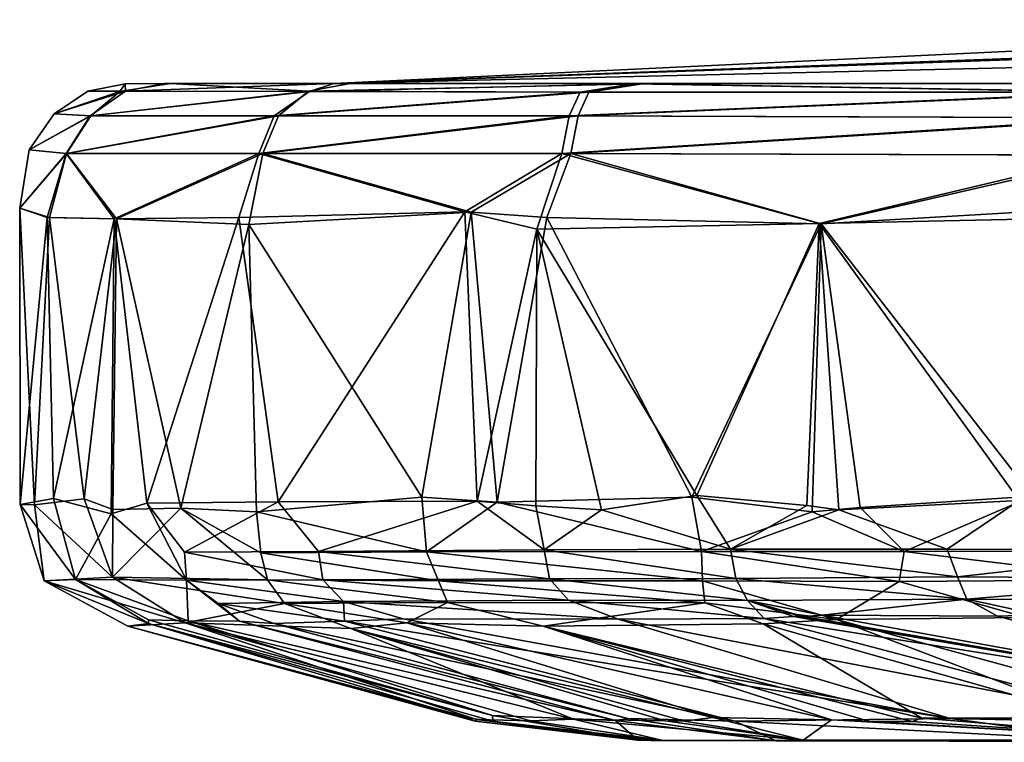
# Model space of a CAD drawing. Header units: centimetres. Extents: x -7.3 to 7.6, y -5.9 to -4.1.
# Tile 1 of 15: x -7.3 to -6, y -5.9 to -4.9. Entities that reach past the tile are written whole.
import ezdxf

# ---------------------------------------------------------------- set-up
doc = ezdxf.new("R2010")
doc.units = ezdxf.units.CM
doc.layers.get('0').update_dxf_attribs({"true_color": 0x5890e1})

msp = doc.modelspace()

# ---------------------------------------------------------------- meshes
at = {"color": 31, "true_color": 0xe4b899}
mesh = msp.add_polyface(dxfattribs=at)
corners = [(-5.6751, -5.0094, 27.1316), (-4.756, -5.0202, 26.8296), (-5.7663, -5.0212, 27.1216), (-5.7933, -5.1073, 27.0244), (-5.7658, -5.0564, 27.0613), (-4.791, -5.105, 26.7501), (-4.791, -5.0535, 26.7837), (-4.7701, -5.0202, 38.5502), (-5.6947, -5.0094, 38.2409), (-5.786, -5.0212, 38.2501), (-4.8056, -5.0535, 38.5959), (-5.786, -5.0564, 38.3103), (-4.8051, -5.105, 38.6297), (-5.8129, -5.1073, 38.3479), (-5.2676, -5.0422, 34.6385), (-5.0911, -5.0787, 35.4394), (-5.2386, -5.0795, 34.6353), (-5.3084, -5.0175, 34.6431), (-5.1182, -5.0422, 35.4497), (-5.1563, -5.0174, 35.4647), (-5.3419, -5.0091, 34.713), (-5.17, -5.0091, 35.5151), (-5.4017, -5.0093, 32.3438), (-5.361, -5.0185, 32.3431), (-5.3204, -5.0443, 32.3431), (-5.2919, -5.0829, 32.3431), (-5.3547, -5.0089, 30.0759), (-5.3112, -5.017, 30.0432), (-5.2725, -5.0422, 30.0849), (-5.2398, -5.0807, 30.0518), (-5.2291, -5.1646, 30.0913), (-5.1984, -5.0091, 29.249), (-5.127, -5.0174, 29.1813), (-5.1191, -5.0422, 29.2492), (-5.101, -5.0787, 29.267), (-4.7007, -5.0091, 28.6527), (-6.4488, -5.0096, 27.8004), (-4.6754, -5.0093, 36.0615), (-6.8708, -5.0094, 36.506), (-4.9225, -4.9535, 38.3142), (-5.0197, -4.9416, 38.2557), (-5.0422, -4.9442, 38.2109), (-5.0493, -4.9454, 38.0827), (-5.0495, -4.9669, 36.7076), (-5.0419, -4.922, 36.5937), (-5.0197, -4.9409, 36.5258)]
mesh.append_faces([[corners[k] for k in face] for face in [(0, 1, 2), (3, 4, 5), (2, 6, 4), (7, 8, 9), (10, 9, 11), (12, 11, 13), (14, 15, 16), (14, 17, 18), (18, 17, 19), (17, 20, 19), (19, 20, 21), (20, 17, 22), (22, 17, 23), (23, 17, 14), (24, 14, 16), (25, 24, 16), (24, 23, 14), (26, 22, 27), (27, 22, 23), (28, 23, 24), (29, 24, 25), (30, 29, 25), (29, 28, 24), (28, 27, 23), (26, 27, 31), (31, 27, 32), (33, 27, 28), (28, 29, 34)]], dxfattribs={"color": 31})
mesh.append_faces([[corners[k] for k in face] for face in [(8, 39, 40), (37, 38, 45)]], dxfattribs={"vtx0": -1, "vtx1": -1, "vtx2": -1, "color": 31})
mesh.append_faces([[corners[k] for k in face] for face in [(38, 40, 41), (38, 41, 42), (38, 42, 43), (38, 43, 44), (38, 44, 45)]], dxfattribs={"vtx0": -1, "vtx2": -1, "color": 31})
mesh.append_faces([[corners[k] for k in face] for face in [(35, 0, 36), (36, 31, 35), (37, 21, 38)]], dxfattribs={"vtx2": -1, "color": 31})
mesh = msp.add_polyface(dxfattribs=at)
corners = [(-5.8081, -5.6491, 27.0096), (-5.7705, -5.6885, 27.0212), (-6.0904, -5.6497, 27.1787), (-5.9147, -5.574, 27.0599), (-6.1507, -5.5895, 27.2122), (-5.5955, -5.6023, 26.9144), (-6.0971, -5.6905, 27.2128), (-6.3678, -5.6496, 27.4272), (-6.2163, -5.5952, 27.2655), (-6.1799, -5.5925, 38.1457), (-6.0316, -5.6464, 38.243), (-5.9331, -5.58, 38.3116), (-6.3278, -5.6463, 38.0009), (-6.0171, -5.6842, 38.2261), (-5.6949, -5.648, 38.421), (-5.6684, -5.6864, 38.4083), (-6.0046, -5.7149, 38.1926), (-6.3207, -5.6866, 37.9745), (-5.5923, -5.5799, 38.4704), (-5.814, -5.1787, 27.0069), (-5.5632, -5.1944, 26.9057), (-6.2038, -5.2012, 27.2648), (-6.2066, -5.2009, 38.1149), (-5.8214, -5.1925, 38.3718), (-5.7933, -5.1073, 27.0244), (-6.5465, -5.1053, 27.6858), (-6.4488, -5.0096, 27.8004), (-5.6751, -5.0094, 27.1316), (-5.7663, -5.0212, 27.1216), (-5.7658, -5.0564, 27.0613), (-6.5363, -5.0536, 27.7446), (-5.8129, -5.1073, 38.3479), (-5.5429, -5.185, 38.4826), (-5.6947, -5.0094, 38.2409), (-6.4611, -5.0096, 37.5632), (-5.786, -5.0212, 38.2501), (-6.5588, -5.1053, 37.6781), (-5.786, -5.0564, 38.3103), (-6.5487, -5.0536, 37.6185), (-5.1984, -5.0091, 29.249), (-6.8485, -5.0091, 28.7739), (-5.3547, -5.0089, 30.0759), (-6.8708, -5.0094, 36.506), (-5.0197, -4.9416, 38.2557), (-5.17, -5.0091, 35.5151), (-5.3419, -5.0091, 34.713), (-7.1029, -5.0091, 34.6833), (-5.4017, -5.0093, 32.3438), (-7.1565, -5.0096, 32.6903)]
mesh.append_faces([[corners[k] for k in face] for face in [(0, 1, 2), (3, 2, 4), (3, 0, 2), (3, 5, 0), (6, 7, 2), (1, 6, 2), (2, 8, 4), (9, 10, 11), (9, 12, 10), (10, 12, 13), (14, 13, 15), (13, 16, 15), (13, 17, 16), (11, 10, 14), (18, 11, 14), (14, 10, 13), (3, 19, 20), (3, 21, 19), (3, 4, 21), (9, 11, 22), (22, 11, 23), (23, 11, 18), (21, 24, 19), (21, 25, 24), (26, 27, 28), (24, 25, 29), (28, 29, 30), (23, 31, 22), (23, 32, 31), (33, 34, 35), (36, 31, 37), (38, 37, 35)]], dxfattribs={"color": 31})
mesh.append_faces([[corners[k] for k in face] for face in [(42, 33, 43)]], dxfattribs={"vtx0": -1, "vtx1": -1, "vtx2": -1, "color": 31})
mesh.append_faces([[corners[k] for k in face] for face in [(39, 26, 40), (40, 41, 39), (44, 45, 46), (45, 47, 48), (47, 41, 40)]], dxfattribs={"vtx2": -1, "color": 31})
mesh = msp.add_polyface(dxfattribs=at)
corners = [(-7.0803, -5.5904, 29.0593), (-7.1682, -5.1944, 29.6372), (-6.9871, -5.2021, 28.6586), (-7.1732, -5.592, 29.6442), (-7.2124, -5.5776, 30.022), (-7.2598, -5.1928, 30.7127), (-7.2804, -5.5856, 31.2515), (-7.3008, -5.1799, 32.648), (-7.3002, -5.5853, 32.8455), (-7.263, -5.1927, 34.5763), (-7.2544, -5.5772, 34.7475), (-7.1716, -5.1943, 35.715), (-7.1757, -5.5981, 35.6928), (-7.1266, -5.5835, 36.0636), (-7.0007, -5.1926, 36.6701), (-7.2035, -5.0536, 30.6845), (-6.9467, -5.0536, 28.7495), (-7.2366, -5.1053, 30.6525), (-7.288, -5.1002, 32.6904), (-7.2535, -5.0507, 32.6904), (-7.1636, -5.0204, 30.8206), (-6.9055, -5.0199, 28.8094), (-7.0945, -5.0094, 30.5891), (-6.9681, -5.1053, 28.6761), (-7.2077, -5.02, 32.6906), (-7.1565, -5.0096, 32.6903), (-7.2373, -5.1053, 34.721), (-6.9736, -5.1053, 36.6858), (-7.2042, -5.0536, 34.6887), (-7.1029, -5.0091, 34.6833), (-7.1559, -5.0199, 34.6287), (-6.9523, -5.0536, 36.6118), (-6.9041, -5.0204, 36.5989)]
mesh.append_faces([[corners[k] for k in face] for face in [(0, 1, 2), (0, 3, 1), (1, 3, 4), (5, 4, 6), (7, 6, 8), (7, 5, 6), (5, 1, 4), (7, 8, 9), (9, 8, 10), (11, 10, 12), (13, 11, 12), (13, 14, 11), (11, 9, 10), (15, 16, 17), (18, 17, 7), (18, 15, 17), (18, 19, 15), (15, 19, 20), (21, 20, 22), (1, 17, 23), (1, 5, 17), (17, 5, 7), (19, 24, 20), (20, 24, 25), (22, 20, 25), (21, 15, 20), (11, 26, 9), (11, 27, 26), (26, 28, 18), (7, 26, 18), (7, 9, 26), (29, 25, 30), (30, 25, 24), (19, 30, 24), (19, 28, 30), (19, 18, 28), (31, 28, 26), (30, 28, 32)]], dxfattribs={"color": 31})
mesh = msp.add_polyface(dxfattribs=at)
corners = [(-6.5795, -5.1927, 27.6808), (-6.6471, -5.5822, 27.7874), (-6.6831, -5.1852, 27.8612), (-6.7503, -5.5751, 27.9871), (-6.9871, -5.2021, 28.6586), (-6.9768, -5.5955, 28.6076), (-7.0803, -5.5904, 29.0593), (-7.1266, -5.5835, 36.0636), (-6.9471, -5.5815, 36.8662), (-7.0007, -5.1926, 36.6701), (-6.6917, -5.1851, 37.4989), (-6.6749, -5.5806, 37.5425), (-6.5929, -5.2085, 37.683), (-6.5942, -5.5872, 37.687), (-6.9055, -5.0199, 28.8094), (-6.5218, -5.0211, 27.8009), (-6.9467, -5.0536, 28.7495), (-6.8485, -5.0091, 28.7739), (-7.0945, -5.0094, 30.5891), (-6.4488, -5.0096, 27.8004), (-6.5465, -5.1053, 27.6858), (-6.9681, -5.1053, 28.6761), (-7.1682, -5.1944, 29.6372), (-7.2035, -5.0536, 30.6845), (-6.5363, -5.0536, 27.7446), (-7.2366, -5.1053, 30.6525), (-6.5487, -5.0536, 37.6185), (-6.5338, -5.0211, 37.5623), (-6.9523, -5.0536, 36.6118), (-6.9736, -5.1053, 36.6858), (-7.2373, -5.1053, 34.721), (-7.1716, -5.1943, 35.715), (-6.5588, -5.1053, 37.6781), (-6.4611, -5.0096, 37.5632), (-6.9041, -5.0204, 36.5989), (-7.2042, -5.0536, 34.6887), (-7.1029, -5.0091, 34.6833), (-7.1559, -5.0199, 34.6287), (-6.8708, -5.0094, 36.506), (-7.1565, -5.0096, 32.6903)]
mesh.append_faces([[corners[k] for k in face] for face in [(0, 1, 2), (2, 1, 3), (4, 3, 5), (6, 4, 5), (4, 2, 3), (7, 8, 9), (9, 8, 10), (10, 8, 11), (12, 11, 13), (12, 10, 11), (14, 15, 16), (17, 14, 18), (17, 19, 14), (14, 19, 15), (20, 0, 2), (21, 2, 4), (22, 21, 4), (16, 23, 14), (15, 24, 16), (16, 24, 21), (25, 16, 21), (2, 21, 20), (20, 21, 24), (26, 27, 28), (29, 28, 30), (31, 9, 29), (29, 9, 10), (32, 10, 12), (27, 33, 34), (28, 34, 35), (36, 37, 38), (10, 32, 29), (29, 32, 26), (28, 29, 26), (27, 34, 28), (38, 37, 34), (33, 38, 34)]], dxfattribs={"color": 31})
mesh.append_faces([[corners[k] for k in face] for face in [(17, 18, 39)]], dxfattribs={"vtx2": -1, "color": 31})
mesh = msp.add_polyface(dxfattribs=at)
corners = [(-6.3661, -5.6899, 27.46), (-6.7439, -5.6499, 27.9968), (-6.3678, -5.6496, 27.4272), (-6.6471, -5.5822, 27.7874), (-6.3809, -5.5752, 27.4273), (-6.2163, -5.5952, 27.2655), (-6.0904, -5.6497, 27.1787), (-6.0971, -5.6905, 27.2128), (-6.7276, -5.6897, 28.0136), (-6.363, -5.7197, 27.5061), (-6.2233, -5.5868, 38.1112), (-6.3278, -5.6463, 38.0009), (-6.1799, -5.5925, 38.1457), (-6.3739, -5.573, 37.9647), (-6.5046, -5.5928, 37.8113), (-6.5828, -5.6475, 37.6817), (-6.5942, -5.5872, 37.687), (-6.5755, -5.6872, 37.6453), (-6.3207, -5.6866, 37.9745), (-6.0171, -5.6842, 38.2261), (-6.3047, -5.7167, 37.9435), (-6.2038, -5.2012, 27.2648), (-6.1507, -5.5895, 27.2122), (-6.5795, -5.1927, 27.6808), (-6.5929, -5.2085, 37.683), (-6.2066, -5.2009, 38.1149), (-6.4488, -5.0096, 27.8004), (-5.7663, -5.0212, 27.1216), (-6.5218, -5.0211, 27.8009), (-6.5465, -5.1053, 27.6858), (-5.7658, -5.0564, 27.0613), (-6.5363, -5.0536, 27.7446), (-5.786, -5.0212, 38.2501), (-6.4611, -5.0096, 37.5632), (-6.5338, -5.0211, 37.5623), (-6.5588, -5.1053, 37.6781), (-5.8129, -5.1073, 38.3479), (-6.5487, -5.0536, 37.6185), (-5.786, -5.0564, 38.3103), (-6.8708, -5.0094, 36.506), (-5.6947, -5.0094, 38.2409), (-7.1029, -5.0091, 34.6833), (-5.17, -5.0091, 35.5151), (-7.1565, -5.0096, 32.6903), (-5.3419, -5.0091, 34.713), (-5.4017, -5.0093, 32.3438), (-6.8485, -5.0091, 28.7739)]
mesh.append_faces([[corners[k] for k in face] for face in [(0, 1, 2), (3, 2, 1), (3, 4, 2), (2, 4, 5), (6, 2, 5), (7, 0, 2), (8, 0, 9), (10, 11, 12), (10, 13, 11), (11, 13, 14), (15, 14, 16), (15, 17, 18), (11, 18, 19), (11, 15, 18), (11, 14, 15), (20, 18, 17), (21, 22, 5), (4, 21, 5), (4, 23, 21), (4, 3, 23), (14, 24, 16), (14, 13, 24), (24, 13, 25), (25, 13, 10), (12, 25, 10), (26, 27, 28), (21, 23, 29), (30, 29, 31), (27, 31, 28), (32, 33, 34), (25, 35, 24), (25, 36, 35), (34, 37, 32), (38, 37, 35)]], dxfattribs={"color": 31})
mesh.append_faces([[corners[k] for k in face] for face in [(45, 46, 43)]], dxfattribs={"vtx0": -1, "vtx1": -1, "color": 31})
mesh.append_faces([[corners[k] for k in face] for face in [(39, 33, 40), (41, 39, 42), (43, 41, 44)]], dxfattribs={"vtx2": -1, "color": 31})
mesh = msp.add_polyface(dxfattribs=at)
corners = [(-7.0743, -5.7471, 30.0973), (-6.6756, -5.8797, 32.229), (-7.153, -5.7517, 32.6885), (-6.6892, -5.8771, 33.6102), (-7.1244, -5.7483, 34.5903), (-6.6538, -5.874, 34.8049), (-7.1243, -5.7432, 34.9831), (-7.0701, -5.7446, 35.4816), (-7.174, -5.6847, 29.9745), (-6.9386, -5.7206, 28.7168), (-6.8476, -5.7551, 28.7294), (-7.2124, -5.5776, 30.022), (-7.1732, -5.592, 29.6442), (-7.0803, -5.5904, 29.0593), (-6.9616, -5.6886, 28.6664), (-6.9709, -5.6514, 28.6111), (-6.9768, -5.5955, 28.6076), (-7.2804, -5.5856, 31.2515), (-7.2672, -5.6899, 32.611), (-7.3002, -5.5853, 32.8455), (-7.2544, -5.5772, 34.7475), (-7.2246, -5.6879, 34.7352), (-7.0726, -5.6889, 36.1984), (-7, -5.7451, 36.0288), (-7.0294, -5.7206, 36.27), (-6.9527, -5.7483, 36.2342), (-6.8561, -5.7449, 36.6824), (-7.1757, -5.5981, 35.6928), (-7.1266, -5.5835, 36.0636), (-7.0751, -5.6506, 36.3145), (-6.9471, -5.5815, 36.8662), (-6.8919, -5.6498, 37.0143), (-6.8857, -5.6883, 36.9667), (-6.8575, -5.7183, 36.949)]
mesh.append_faces([[corners[k] for k in face] for face in [(0, 1, 2), (3, 4, 2), (4, 5, 6), (6, 5, 7), (8, 9, 0), (0, 9, 10), (11, 12, 8), (8, 12, 13), (14, 13, 15), (13, 16, 15), (13, 14, 8), (8, 14, 9), (11, 8, 17), (17, 8, 18), (19, 17, 18), (8, 0, 18), (18, 0, 2), (20, 19, 21), (21, 19, 18), (4, 18, 2), (4, 21, 18), (4, 6, 21), (21, 6, 7), (22, 7, 23), (24, 23, 25), (26, 24, 25), (20, 21, 27), (27, 21, 22), (28, 22, 29), (30, 29, 31), (30, 28, 29), (22, 32, 29), (22, 33, 32), (22, 24, 33), (22, 23, 24), (22, 21, 7), (29, 32, 31), (22, 28, 27)]], dxfattribs={"color": 31})
mesh = msp.add_polyface(dxfattribs=at)
corners = [(-6.6772, -5.8818, 32.8537), (-6.4549, -5.9079, 34.5271), (-6.6892, -5.8771, 33.6102), (-6.6756, -5.8797, 32.229), (-6.4173, -5.8814, 28.8826), (-6.5428, -5.879, 29.4859), (-6.8476, -5.7551, 28.7294), (-7.0743, -5.7471, 30.0973), (-6.6017, -5.8813, 30.0763), (-6.771, -5.7471, 28.3738), (-6.3522, -5.8769, 28.6105), (-7.153, -5.7517, 32.6885), (-6.6532, -5.8818, 34.315), (-7.1244, -5.7483, 34.5903), (-6.6538, -5.874, 34.8049), (-7.0701, -5.7446, 35.4816), (-6.4854, -5.8808, 35.8533), (-7, -5.7451, 36.0288), (-6.4684, -5.8783, 36.0197), (-6.8561, -5.7449, 36.6824), (-6.9527, -5.7483, 36.2342), (-6.3216, -5.8819, 36.4408), (-6.9616, -5.6886, 28.6664), (-6.7153, -5.7196, 28.0556), (-6.9386, -5.7206, 28.7168), (-6.5844, -5.752, 27.9904), (-6.7276, -5.6897, 28.0136), (-6.9709, -5.6514, 28.6111), (-6.7439, -5.6499, 27.9968), (-6.9768, -5.5955, 28.6076), (-6.7503, -5.5751, 27.9871), (-6.6471, -5.5822, 27.7874), (-6.3661, -5.6899, 27.46), (-6.8575, -5.7183, 36.949), (-7.0294, -5.7206, 36.27), (-6.7759, -5.7418, 36.9718), (-6.4817, -5.7423, 37.5681), (-6.6749, -5.5806, 37.5425), (-6.5828, -5.6475, 37.6817), (-6.5942, -5.5872, 37.687), (-6.8919, -5.6498, 37.0143), (-6.9471, -5.5815, 36.8662), (-6.5496, -5.7161, 37.6256), (-6.8857, -5.6883, 36.9667), (-6.5755, -5.6872, 37.6453)]
mesh.append_faces([[corners[k] for k in face] for face in [(0, 1, 2), (0, 3, 1), (4, 5, 6), (6, 5, 7), (7, 5, 8), (6, 9, 10), (8, 3, 7), (11, 3, 0), (2, 11, 0), (2, 12, 13), (13, 12, 14), (15, 14, 16), (17, 16, 18), (19, 20, 21), (20, 17, 18), (17, 15, 16), (22, 23, 24), (23, 25, 9), (24, 9, 6), (26, 27, 28), (27, 29, 28), (28, 29, 30), (31, 28, 30), (28, 32, 26), (27, 26, 22), (22, 26, 23), (24, 23, 9), (19, 33, 34), (19, 35, 33), (33, 35, 36), (37, 38, 39), (37, 40, 38), (37, 41, 40), (36, 42, 33), (33, 42, 43), (40, 43, 44), (43, 42, 44), (44, 38, 40)]], dxfattribs={"color": 31})
mesh = msp.add_polyface(dxfattribs=at)
corners = [(-6.2659, -5.9088, 35.9527), (-5.797, -5.9091, 36.9825), (-6.3216, -5.8819, 36.4408), (-6.0272, -5.8781, 37.0703), (-5.7389, -5.8846, 37.3495), (-6.2283, -5.908, 28.8866), (-6.1897, -5.8799, 28.2768), (-5.6978, -5.9078, 27.9415), (-6.1373, -5.8821, 28.1879), (-6.0794, -5.8822, 28.0944), (-6.066, -5.8775, 28.0445), (-5.8283, -5.8775, 27.7681), (-5.7002, -5.8743, 27.6616), (-5.9233, -5.7399, 27.202), (-6.1828, -5.7426, 27.4024), (-6.2833, -5.7486, 27.5311), (-6.5844, -5.752, 27.9904), (-6.4817, -5.7423, 37.5681), (-6.2817, -5.7414, 37.8349), (-5.4664, -5.8703, 37.6176), (-6.2419, -5.7388, 37.8968), (-6.2312, -5.7387, 37.9079), (-5.9059, -5.7362, 38.1755), (-5.9624, -5.7383, 38.1285), (-6.2025, -5.7366, 37.947), (-6.2282, -5.7387, 37.911), (-6.0971, -5.6905, 27.2128), (-5.7705, -5.6885, 27.0212), (-6.3661, -5.6899, 27.46), (-6.0046, -5.7149, 38.1926), (-5.6448, -5.7156, 38.3807), (-5.6281, -5.7383, 38.3045), (-5.6684, -5.6864, 38.4083), (-6.3207, -5.6866, 37.9745), (-6.3047, -5.7167, 37.9435), (-5.3238, -5.9104, 30.0164), (-6.4207, -5.9085, 30.2168), (-5.377, -5.9102, 32.3437), (-6.4369, -5.9082, 32.256), (-6.4549, -5.9079, 34.5271), (-5.1363, -5.9104, 35.5108), (-5.3179, -5.9104, 34.7092)]
mesh.append_faces([[corners[k] for k in face] for face in [(0, 1, 2), (2, 1, 3), (3, 1, 4), (5, 6, 7), (7, 6, 8), (9, 7, 8), (9, 10, 7), (7, 10, 11), (12, 7, 11), (13, 12, 14), (12, 11, 14), (14, 11, 15), (15, 11, 10), (16, 10, 9), (3, 4, 17), (17, 4, 18), (18, 4, 19), (20, 19, 21), (20, 18, 19), (22, 23, 19), (19, 23, 24), (25, 19, 24), (25, 21, 19), (26, 13, 14), (27, 13, 26), (14, 28, 26), (29, 24, 23), (22, 29, 23), (22, 30, 29), (22, 31, 30), (30, 32, 29), (33, 34, 29), (29, 34, 24)]], dxfattribs={"color": 31})
mesh.append_faces([[corners[k] for k in face] for face in [(35, 36, 5), (37, 38, 36), (39, 38, 37), (1, 0, 40), (0, 39, 41)]], dxfattribs={"vtx2": -1, "color": 31})
mesh = msp.add_polyface(dxfattribs=at)
corners = [(-6.6017, -5.8813, 30.0763), (-6.4207, -5.9085, 30.2168), (-6.6756, -5.8797, 32.229), (-6.4369, -5.9082, 32.256), (-6.6538, -5.874, 34.8049), (-6.6532, -5.8818, 34.315), (-6.4549, -5.9079, 34.5271), (-6.6892, -5.8771, 33.6102), (-6.4854, -5.8808, 35.8533), (-6.2659, -5.9088, 35.9527), (-6.4684, -5.8783, 36.0197), (-6.3216, -5.8819, 36.4408), (-6.391, -5.8816, 28.7828), (-6.3522, -5.8769, 28.6105), (-6.2283, -5.908, 28.8866), (-6.4173, -5.8814, 28.8826), (-6.5428, -5.879, 29.4859), (-6.1897, -5.8799, 28.2768), (-6.1373, -5.8821, 28.1879), (-6.5844, -5.752, 27.9904), (-6.0794, -5.8822, 28.0944), (-6.771, -5.7471, 28.3738), (-6.8476, -5.7551, 28.7294), (-6.2833, -5.7486, 27.5311), (-6.066, -5.8775, 28.0445), (-6.9527, -5.7483, 36.2342), (-6.8561, -5.7449, 36.6824), (-6.0272, -5.8781, 37.0703), (-6.7759, -5.7418, 36.9718), (-6.4817, -5.7423, 37.5681), (-6.3661, -5.6899, 27.46), (-6.1828, -5.7426, 27.4024), (-6.363, -5.7197, 27.5061), (-6.7276, -5.6897, 28.0136), (-6.7153, -5.7196, 28.0556), (-6.5496, -5.7161, 37.6256), (-6.2817, -5.7414, 37.8349), (-6.3047, -5.7167, 37.9435), (-6.2419, -5.7388, 37.8968), (-6.2312, -5.7387, 37.9079), (-6.2282, -5.7387, 37.911), (-6.2025, -5.7366, 37.947), (-6.5755, -5.6872, 37.6453)]
mesh.append_faces([[corners[k] for k in face] for face in [(0, 1, 2), (2, 1, 3), (4, 5, 6), (6, 5, 7), (4, 6, 8), (8, 6, 9), (10, 9, 11), (10, 8, 9), (12, 13, 14), (15, 14, 16), (15, 12, 14), (14, 1, 16), (16, 1, 0), (13, 17, 14), (18, 19, 20), (18, 17, 19), (19, 17, 21), (21, 17, 13), (22, 13, 12), (15, 22, 12), (19, 23, 24), (25, 10, 11), (26, 11, 27), (28, 27, 29), (28, 26, 27), (30, 31, 32), (33, 32, 34), (31, 23, 32), (32, 23, 19), (19, 34, 32), (35, 29, 36), (37, 36, 38), (39, 37, 38), (39, 40, 37), (37, 40, 41), (42, 35, 37), (37, 35, 36), (3, 6, 2)]], dxfattribs={"color": 31})
mesh = msp.add_polyface(dxfattribs=at)
corners = [(-5.7389, -5.8846, 37.3495), (-5.797, -5.9091, 36.9825), (-5.2959, -5.9093, 37.385), (-5.4664, -5.8703, 37.6176), (-4.8805, -5.8848, 37.7354), (-5.7002, -5.8743, 27.6616), (-4.9785, -5.8789, 27.3563), (-5.6978, -5.9078, 27.9415), (-5.2629, -5.746, 26.9493), (-5.9233, -5.7399, 27.202), (-5.3151, -5.7409, 38.3972), (-5.6281, -5.7383, 38.3045), (-5.9059, -5.7362, 38.1755), (-5.1363, -5.9104, 35.5108), (-5.3179, -5.9104, 34.7092), (-5.1165, -5.9013, 35.4636), (-5.2811, -5.9008, 34.6394), (-5.0861, -5.8741, 35.4406), (-5.2402, -5.8742, 34.6348), (-5.2502, -5.7454, 33.8609), (-5.211, -5.8315, 34.6654), (-5.2661, -5.8298, 32.3164), (-5.2925, -5.8719, 32.3431), (-5.3345, -5.9001, 32.3431), (-5.377, -5.9102, 32.3437), (-5.2135, -5.7454, 30.196), (-5.2133, -5.832, 30.0569), (-5.2455, -5.8741, 30.0895), (-5.2878, -5.9013, 30.085), (-5.3238, -5.9104, 30.0164), (-5.1331, -5.9013, 29.2583), (-5.1538, -5.9104, 29.211), (-5.0837, -5.8342, 29.2981), (-5.1022, -5.8741, 29.2808), (-4.7124, -5.9107, 28.6597), (-6.2283, -5.908, 28.8866), (-6.4207, -5.9085, 30.2168), (-6.4549, -5.9079, 34.5271), (-4.6351, -5.9107, 36.0396), (-6.2659, -5.9088, 35.9527), (-4.7006, -5.9093, 37.5581)]
mesh.append_faces([[corners[k] for k in face] for face in [(0, 1, 2), (3, 2, 4), (3, 0, 2), (5, 6, 7), (8, 6, 5), (9, 8, 5), (4, 10, 3), (3, 10, 11), (12, 3, 11), (13, 14, 15), (15, 14, 16), (17, 16, 18), (19, 20, 21), (21, 20, 22), (22, 20, 18), (23, 18, 16), (24, 16, 14), (24, 23, 16), (23, 22, 18), (25, 21, 26), (26, 21, 22), (27, 22, 23), (28, 23, 24), (29, 28, 24), (28, 27, 23), (27, 26, 22), (29, 30, 28), (29, 31, 30), (27, 32, 26), (27, 28, 33)]], dxfattribs={"color": 31})
mesh.append_faces([[corners[k] for k in face] for face in [(34, 31, 35), (35, 7, 34), (35, 31, 29), (36, 29, 24), (24, 14, 37), (13, 38, 1), (14, 13, 39), (40, 2, 1)]], dxfattribs={"vtx2": -1, "color": 31})

doc.saveas('drawing.dxf')
